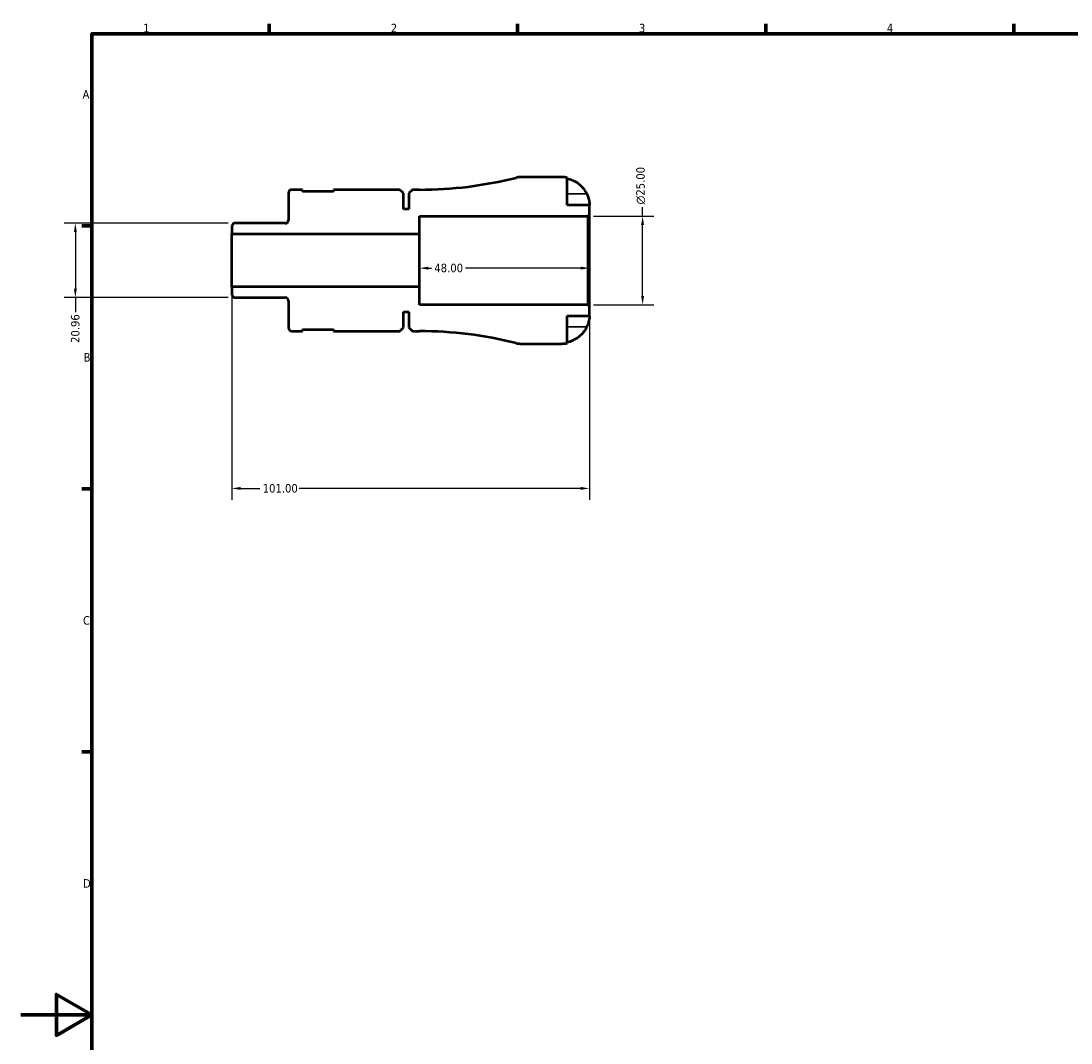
# Model space of a CAD drawing. Header units: millimetres. Extents: x -51 to 904, y -24 to 594.
# Tile 2 of 6: x 0 to 296, y 289 to 578. Entities that reach past the tile are written whole.
import ezdxf

# ---------------------------------------------------------------- set-up
doc = ezdxf.new("R2010")
doc.units = ezdxf.units.MM
for name, color, linetype, lineweight in [('Border (ANSI)', 7, 'Continuous', 70), ('Dimension (ANSI)', 7, 'Continuous', 25), ('Visible (ANSI)', 7, 'Continuous', 50), ('Visible Narrow (ANSI)', 7, 'Continuous', 35)]:
    doc.layers.add(name, color=color, linetype=linetype, lineweight=lineweight)
doc.styles.add('Note Text (ANSI)', font='tahoma.ttf')
doc.dimstyles.new('Default - mm (ANSI)', dxfattribs={"dimtxt": 2.4, "dimasz": 2.5, "dimexe": 3.175, "dimexo": 1.6002, "dimgap": 0.8, "dimtad": 0, "dimtoh": 1, "dimrnd": 1e-08, "dimzin": 4, "dimdsep": 46, "dimtxsty": 'Note Text (ANSI)', "dimcen": 0.09, "dimdle": 10, "dimclrd": 256, "dimclre": 256, "dimclrt": 5, "dimadec": 1, "dimazin": 1, "dimtfac": 1.27, "dimtofl": 0, "dimtmove": 0, "dimatfit": 3, "dimfxl": 1, "dimtolj": 1, "dimtzin": 4, "dimlwd": -1, "dimlwe": -1, "dimarcsym": 0})

# ---------------------------------------------------------------- blocks, each defined once
blk = doc.blocks.new('Borders Default Border')
at = {"layer": 'Border (ANSI)'}
for p, q in [((70.08, 574), (70.08, 576.8)), ((140.17, 574), (140.17, 576.8)), ((210.25, 574), (210.25, 576.8)), ((280.33, 574), (280.33, 576.8)), ((20, 519.75), (17.2, 519.75)), ((20, 445.5), (17.2, 445.5)), ((20, 371.25), (17.2, 371.25))]:
    blk.add_line(p, q, dxfattribs=at)
at = {"layer": 'Border (ANSI)', "flags": 128}
for points in [[(20, 20), (20, 574), (821, 574), (821, 20), (20, 20)], [(0, 297), (20, 297), (10, 302.77), (10, 291.23), (20, 297)]]:
    blk.add_lwpolyline(points, dxfattribs=at)
at = {"layer": 'Border (ANSI)', "color": 5, "true_color": 0x0000ff, "char_height": 2.4, "attachment_point": 7, "style": 'Note Text (ANSI)'}
for s, insert in [('1', (34.5, 574.4)), ('2', (104.4, 574.4)), ('3', (174.46, 574.35)), ('4', (244.45, 574.4)), ('A', (17.38, 555.68)), ('B', (17.67, 481.43)), ('C', (17.51, 407.13)), ('D', (17.52, 332.93))]:
    blk.add_mtext(s, dxfattribs=dict(at, insert=insert))
blk = doc.blocks.new('*D7')
at = {"layer": 'Defpoints', "color": 0, "transparency": 16777216}
for p in [(112.5, 510), (160.5, 510), (112.5, 507.83)]:
    blk.add_point(p, dxfattribs=at)
at = {"layer": 'Dimension (ANSI)', "transparency": 16777216}
for p, q in [((115, 507.83), (115.9, 507.83)), ((158, 507.83), (125.51, 507.83))]:
    blk.add_line(p, q, dxfattribs=at)
for points in [[(115, 508.24), (115, 507.41), (112.5, 507.83)], [(158, 508.24), (158, 507.41), (160.5, 507.83)]]:
    blk.add_solid(points, dxfattribs=at)
at = {"layer": 'Dimension (ANSI)', "color": 5, "transparency": 16777216, "insert": (116.7, 509.08), "char_height": 2.4, "attachment_point": 1, "style": 'Note Text (ANSI)'}
blk.add_mtext('\\A1;48.00', dxfattribs=at)
blk = doc.blocks.new('*D8')
at = {"layer": 'Defpoints', "color": 0, "transparency": 16777216}
for p in [(60.13, 520.48), (15.35, 499.52), (60.13, 499.52)]:
    blk.add_point(p, dxfattribs=at)
at = {"layer": 'Dimension (ANSI)', "transparency": 16777216}
for p, q in [((58.53, 520.48), (12.18, 520.48)), ((15.35, 517.98), (15.35, 502.02)), ((58.53, 499.52), (12.18, 499.52)), ((15.35, 499.52), (15.35, 495.43))]:
    blk.add_line(p, q, dxfattribs=at)
for points in [[(14.93, 517.98), (15.77, 517.98), (15.35, 520.48)], [(14.93, 502.02), (15.77, 502.02), (15.35, 499.52)]]:
    blk.add_solid(points, dxfattribs=at)
at = {"layer": 'Dimension (ANSI)', "color": 5, "transparency": 16777216, "insert": (14.1, 486.71), "char_height": 2.4, "attachment_point": 1, "rotation": 90, "style": 'Note Text (ANSI)'}
blk.add_mtext('\\A1;20.96', dxfattribs=at)
blk = doc.blocks.new('*D9')
at = {"layer": 'Defpoints', "color": 0, "transparency": 16777216}
for p in [(59.5, 502.5), (160.5, 497.03), (59.5, 445.63)]:
    blk.add_point(p, dxfattribs=at)
at = {"layer": 'Dimension (ANSI)', "transparency": 16777216}
for p, q in [((59.5, 500.9), (59.5, 442.46)), ((160.5, 495.43), (160.5, 442.46)), ((62, 445.63), (67.44, 445.63)), ((158, 445.63), (78.55, 445.63))]:
    blk.add_line(p, q, dxfattribs=at)
for points in [[(62, 446.05), (62, 445.22), (59.5, 445.63)], [(158, 446.05), (158, 445.22), (160.5, 445.63)]]:
    blk.add_solid(points, dxfattribs=at)
at = {"layer": 'Dimension (ANSI)', "color": 5, "transparency": 16777216, "insert": (68.24, 446.88), "char_height": 2.4, "attachment_point": 1, "style": 'Note Text (ANSI)'}
blk.add_mtext('\\A1;101.00', dxfattribs=at)
blk = doc.blocks.new('*D10')
at = {"layer": 'Defpoints', "color": 0, "transparency": 16777216}
for p in [(160.03, 522.5), (175.5, 522.5), (160.03, 497.5)]:
    blk.add_point(p, dxfattribs=at)
at = {"layer": 'Dimension (ANSI)', "transparency": 16777216}
for p, q in [((175.5, 522.5), (175.5, 525)), ((161.63, 522.5), (178.67, 522.5)), ((175.5, 500), (175.5, 520)), ((161.63, 497.5), (178.67, 497.5))]:
    blk.add_line(p, q, dxfattribs=at)
for points in [[(175.08, 520), (175.91, 520), (175.5, 522.5)], [(175.08, 500), (175.91, 500), (175.5, 497.5)]]:
    blk.add_solid(points, dxfattribs=at)
at = {"layer": 'Dimension (ANSI)', "color": 5, "transparency": 16777216, "insert": (173.69, 525.8), "char_height": 2.4, "attachment_point": 1, "rotation": 90, "style": 'Note Text (ANSI)'}
blk.add_mtext('\\A1;{\\fAIGDT|b0|i0;\\H2.4000;\\ln}\\fTahoma|b0|i0;\\H2.4000;25.00', dxfattribs=at)

msp = doc.modelspace()

# ---------------------------------------------------------------- linework, layer by layer
at = {"layer": 'Visible (ANSI)'}
for p, q in [((152.624, 533.5), (140.9279, 533.5)), ((154.199, 525.625), (154.199, 533.3409)), ((75.499, 529.05), (75.499, 521.4025)), ((79.4865, 529.975), (76.424, 529.975)), ((79.4865, 529.475), (79.4865, 529.975)), ((88.2365, 529.475), (79.4865, 529.475)), ((106.984, 529.975), (88.2365, 529.975)), ((88.2365, 529.975), (88.2365, 529.475)), ((107.984, 528.975), (106.984, 529.975)), ((107.984, 524.5), (107.984, 528.975)), ((110.499, 529.975), (109.499, 528.975)), ((109.499, 528.975), (109.499, 524.5)), ((112.499, 529.975), (110.499, 529.975)), ((160.499, 525.625), (154.199, 525.625)), ((160.499, 522.97), (160.499, 525.625)), ((109.499, 524.5), (107.984, 524.5)), ((112.499, 517.5), (112.499, 522.5)), ((112.499, 522.5), (160.029, 522.5)), ((160.029, 522.5), (160.499, 522.97)), ((160.029, 522.5), (160.029, 497.5)), ((160.499, 497.03), (160.499, 522.97)), ((60.1276, 520.4775), (59.499, 519.8488)), ((59.499, 519.8488), (59.499, 517.5)), ((74.574, 520.4775), (60.1276, 520.4775)), ((59.499, 517.5), (112.499, 517.5)), ((59.499, 502.5), (59.499, 517.5)), ((112.499, 502.5), (112.499, 517.5)), ((112.499, 502.5), (59.499, 502.5)), ((59.499, 502.5), (59.499, 500.1511)), ((112.499, 497.5), (112.499, 502.5)), ((59.499, 500.1511), (60.1276, 499.5225)), ((60.1276, 499.5225), (74.574, 499.5225)), ((75.499, 498.5975), (75.499, 490.95)), ((107.984, 491.025), (107.984, 495.5)), ((107.984, 495.5), (109.499, 495.5)), ((109.499, 495.5), (109.499, 491.025)), ((160.029, 497.5), (112.499, 497.5)), ((160.499, 497.03), (160.029, 497.5)), ((160.499, 494.375), (160.499, 497.03)), ((154.199, 486.6591), (154.199, 494.375)), ((154.199, 494.375), (160.499, 494.375)), ((76.424, 490.025), (79.4865, 490.025)), ((79.4865, 490.025), (79.4865, 490.525)), ((79.4865, 490.525), (88.2365, 490.525)), ((88.2365, 490.525), (88.2365, 490.025)), ((88.2365, 490.025), (106.984, 490.025)), ((106.984, 490.025), (107.984, 491.025)), ((109.499, 491.025), (110.499, 490.025)), ((110.499, 490.025), (112.499, 490.025)), ((140.9279, 486.5), (152.624, 486.5))]:
    msp.add_line(p, q, dxfattribs=at)
for centre, radius, start, end in [((112.499, 641.6759), 111.7009, 270, 284.136477), ((140.9279, 528.8), 4.7, 90, 104.136477), ((152.624, 525.625), 7.875, 78.463041, 90), ((76.424, 529.05), 0.925, 90, 180), ((74.574, 521.4025), 0.925, 270, 0), ((74.574, 498.5975), 0.925, 0, 90), ((76.424, 490.95), 0.925, 180, 270), ((112.499, 378.3241), 111.7009, 75.863523, 90), ((140.9279, 491.2), 4.7, 255.863523, 270), ((152.624, 494.375), 7.875, 270, 281.536959)]:
    msp.add_arc(centre, radius, start, end, dxfattribs=at)
for points, knots in [([(154.199, 533.1274), (154.701, 533.0239), (155.1912, 532.8687), (156.0742, 532.5012), (156.5459, 532.2525), (157.4261, 531.661), (157.8346, 531.3181), (158.5232, 530.6255), (158.8662, 530.2114), (159.3745, 529.445), (159.5633, 529.1081), (159.7213, 528.775)], [0.149410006, 0.149410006, 0.149410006, 0.149410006, 0.290445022, 0.290445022, 0.436341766, 0.436341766, 0.582238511, 0.582238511, 0.729346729, 0.729346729, 0.835262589, 0.835262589, 0.835262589, 0.835262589]), ([(159.7213, 528.775), (159.7833, 528.6441), (159.8423, 528.5118), (159.9783, 528.1864), (160.0509, 527.9937), (160.1821, 527.6046), (160.2393, 527.4103), (160.3538, 526.9614), (160.4004, 526.7194), (160.4721, 526.2355), (160.4872, 526.0184), (160.5006, 525.7075), (160.499, 525.625), (160.499, 525.625)], [-0.508164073, -0.508164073, -0.508164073, -0.508164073, -0.464605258, -0.464605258, -0.401547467, -0.401547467, -0.335618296, -0.335618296, -0.242869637, -0.242869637, -0.124906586, -0.124906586, 0, 0, 0, 0]), ([(160.499, 494.375), (160.499, 494.375), (160.4991, 494.3521), (160.498, 494.2581), (160.4965, 494.1841), (160.4827, 493.9144), (160.4628, 493.6721), (160.3777, 493.1612), (160.3277, 492.9243), (160.2094, 492.4867), (160.1506, 492.2962), (160.0141, 491.9065), (159.9368, 491.709), (159.8098, 491.416), (159.7663, 491.3201), (159.7213, 491.225)], [-2.176679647, -2.176679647, -2.176679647, -2.176679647, -2.110866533, -2.110866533, -2.040552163, -2.040552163, -1.91738302, -1.91738302, -1.829422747, -1.829422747, -1.765581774, -1.765581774, -1.70117883, -1.70117883, -1.669619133, -1.669619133, -1.669619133, -1.669619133]), ([(159.7213, 491.225), (159.5633, 490.8919), (159.3745, 490.555), (158.8662, 489.7886), (158.5232, 489.3745), (157.8346, 488.6819), (157.4261, 488.339), (156.5459, 487.7475), (156.0742, 487.4988), (155.1912, 487.1313), (154.701, 486.9761), (154.199, 486.8726)], [3.892395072, 3.892395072, 3.892395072, 3.892395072, 3.998310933, 3.998310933, 4.145419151, 4.145419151, 4.291315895, 4.291315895, 4.43721264, 4.43721264, 4.578247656, 4.578247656, 4.578247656, 4.578247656])]:
    msp.add_open_spline(points, degree=3, knots=knots, dxfattribs=at)
at = {"layer": 'Visible Narrow (ANSI)'}
for p, q in [((159.4451, 528.775), (154.4751, 528.775)), ((159.4451, 491.225), (154.4751, 491.225))]:
    msp.add_line(p, q, dxfattribs=at)

# ---------------------------------------------------------------- block references
msp.add_blockref('Borders Default Border', (0, 0))

# ---------------------------------------------------------------- dimensions: what is measured, and where the dimension line sits
at = {"layer": 'Dimension (ANSI)'}
dim = msp.add_linear_dim(base=(175.4955, 522.5), p1=(160.029, 497.5), p2=(160.029, 522.5), angle=90, text='{\\fAIGDT|b0|i0;\\H2.4000;\\ln}\\fTahoma|b0|i0;\\H2.4000;<>', dimstyle='Default - mm (ANSI)', override={"dimgap": 0.8, "dimtoh": 0, "dimdec": 2, "dimtol": 0, "dimlim": 0, "dimtp": 0, "dimtm": 0, "dimtdec": 2, "dimatfit": 2}, dxfattribs=at)
dim.commit()
dim.dimension.update_dxf_attribs({"geometry": '*D10', "text_midpoint": (175.4955, 531.133), "dimtype": 160})
for base, p1, p2, angle, override, picture, middle in [((15.3508190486, 499.5225), (60.1276440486, 520.4775), (60.1276440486, 499.5225), 90, {"dimgap": 0.8, "dimtoh": 0, "dimdec": 2, "dimtol": 0, "dimlim": 0, "dimtp": 0, "dimtm": 0, "dimtdec": 2, "dimatfit": 2}, '*D8', (15.3508190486, 490.6705)), ((112.499, 507.8264), (160.499, 510), (112.499, 510), 180, {"dimgap": 0.8, "dimtoh": 0, "dimdec": 2, "dimse1": 1, "dimse2": 1, "dimtol": 0, "dimlim": 0, "dimtp": 0, "dimtm": 0, "dimtdec": 2, "dimatfit": 1}, '*D7', (120.7008, 507.8264)), ((59.499, 445.6318), (160.499, 497.03), (59.499, 502.5), 180, {"dimgap": 0.8, "dimtoh": 0, "dimdec": 2, "dimtol": 0, "dimlim": 0, "dimtp": 0, "dimtm": 0, "dimtdec": 2, "dimatfit": 1}, '*D9', (72.999, 445.6318))]:
    dim = msp.add_linear_dim(base=base, p1=p1, p2=p2, angle=angle, dimstyle='Default - mm (ANSI)', override=override, dxfattribs=at)
    dim.commit()
    dim.dimension.update_dxf_attribs({"geometry": picture, "text_midpoint": middle, "dimtype": 160})

doc.saveas('drawing.dxf')
